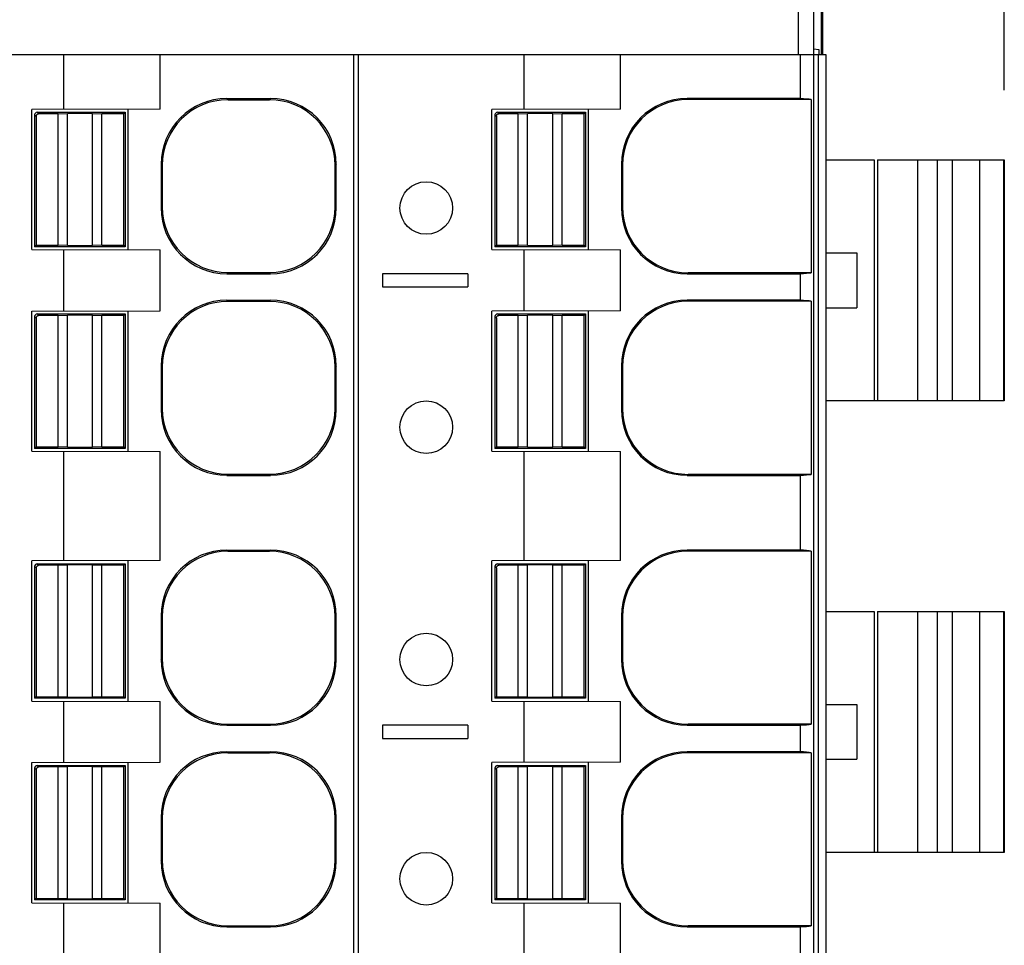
# Model space of a CAD drawing. Header units: inches. Extents: x 0 to 22, y 0 to 17.
# Tile 48 of 51: x 13.1 to 14, y 12.6 to 13.4. Entities that reach past the tile are written whole.
import ezdxf

# ---------------------------------------------------------------- set-up
doc = ezdxf.new("R2010")
doc.units = ezdxf.units.IN
doc.header["$LTSCALE"] = 1.21
doc.header["$MEASUREMENT"] = 0
doc.layers.get('0').update_dxf_attribs({"linetype": 'CONTINUOUS'})
doc.layers.add('DIMENSIONS', color=7, linetype='CONTINUOUS')
doc.styles.get("Standard").update_dxf_attribs({"font": 'txt', "width": 0.8})
doc.dimstyles.new('DIMSTYLE_1', dxfattribs={"dimtxt": 0.125, "dimasz": 0.18, "dimexe": 0.125, "dimexo": 0.0625, "dimgap": 0.0625, "dimtad": 0, "dimtih": 1, "dimtoh": 1, "dimdsep": 46, "dimtxsty": 'STANDARD', "dimblk": '_FILLED', "dimblk1": '_FILLED', "dimblk2": '_FILLED', "dimcen": 0.09, "dimadec": 0, "dimazin": 0, "dimtp": 0.02, "dimtm": 0.02, "dimtfac": 1, "dimtofl": 0, "dimtmove": 0, "dimatfit": 3, "dimldrblk": '_FILLED', "dimfxl": 1, "dimtolj": 1, "dimarcsym": 0})

# ---------------------------------------------------------------- blocks, each defined once
blk = doc.blocks.new('_FILLED')
at = {"color": 0, "linetype": 'BYBLOCK'}
blk.add_solid([(0, 0), (-1, 0.1736), (-1, -0.1736)], dxfattribs=at)
blk = doc.blocks.new('*D1')
at = {"layer": 'DIMENSIONS', "color": 2, "linetype": 'CONTINUOUS'}
for p, q in [((8.81153, 13.37729), (8.81153, 14.41224)), ((13.95654, 13.37729), (13.95654, 14.41224)), ((8.81153, 14.28724), (10.60904, 14.28724)), ((13.95654, 14.28724), (12.15904, 14.28724))]:
    blk.add_line(p, q, dxfattribs=at)
at = {"layer": 'DIMENSIONS', "color": 2, "linetype": 'CONTINUOUS', "xscale": 0.18, "yscale": 0.18, "zscale": 0.18}
for p, rotation in [((8.81153, 14.28724), 180), ((13.95654, 14.28724), 359.9999999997)]:
    blk.add_blockref('_FILLED', p, dxfattribs=dict(at, rotation=rotation))
at = {"layer": 'DIMENSIONS', "color": 2, "linetype": 'CONTINUOUS', "insert": (11.38404, 14.34974), "char_height": 0.125, "width": 1.425, "attachment_point": 2, "line_spacing_factor": 0.9}
blk.add_mtext('130.68{\\Ftxt.shx;\\W1.000000;\\H0.125000; }[5.145]', dxfattribs=at)

msp = doc.modelspace()

# ---------------------------------------------------------------- linework, layer by layer
at = {"color": 7, "linetype": 'CONTINUOUS'}
for p, q in [((13.77145, 13.53724), (13.77145, 13.40928)), ((13.78561, 11.427), (13.78561, 13.53724)), ((13.79196, 13.53724), (13.79196, 13.40928)), ((13.79349, 13.40928), (13.79349, 13.53724)), ((11.56135, 13.40928), (13.79614, 13.40928)), ((13.11186, 13.36007), (13.11186, 13.40928)), ((13.19839, 13.36034), (13.19839, 13.40928)), ((13.37237, 11.78724), (13.37237, 13.40928)), ((13.37624, 13.40928), (13.37624, 11.78724)), ((13.52524, 13.36007), (13.52524, 13.40928)), ((13.61178, 13.36034), (13.61178, 13.40928)), ((13.77307, 13.40928), (13.77307, 13.36982)), ((13.78561, 13.41435), (13.79009, 13.41395)), ((13.78975, 11.78724), (13.78975, 13.40928)), ((13.79009, 13.41395), (13.79009, 13.40928)), ((13.79614, 13.40928), (13.79614, 11.78724)), ((13.25829, 13.36982), (13.29748, 13.36982)), ((13.25829, 13.36982), (13.25932, 13.36879)), ((13.25932, 13.36879), (13.29645, 13.36879)), ((13.29748, 13.36982), (13.29645, 13.36879)), ((13.77307, 13.36982), (13.67167, 13.36982)), ((13.67256, 13.36893), (13.67167, 13.36982)), ((13.78308, 13.36893), (13.67256, 13.36893)), ((13.78308, 13.36893), (13.78308, 13.21342)), ((13.19839, 13.36034), (13.083, 13.36007)), ((13.083, 13.23409), (13.083, 13.36007)), ((13.08561, 13.35509), (13.08561, 13.2367)), ((13.08694, 13.35377), (13.08561, 13.35509)), ((13.08798, 13.35746), (13.167, 13.35746)), ((13.08798, 13.35746), (13.0893, 13.35613)), ((13.10662, 13.35613), (13.08912, 13.35613)), ((13.10662, 13.35613), (13.11499, 13.35648)), ((13.10662, 13.23802), (13.10662, 13.35613)), ((13.13762, 13.35648), (13.11499, 13.35648)), ((13.11499, 13.23768), (13.11499, 13.35648)), ((13.13762, 13.35648), (13.14599, 13.35613)), ((13.13762, 13.23768), (13.13762, 13.35648)), ((13.16568, 13.35613), (13.14599, 13.35613)), ((13.14599, 13.23802), (13.14599, 13.35613)), ((13.16568, 13.35613), (13.167, 13.35746)), ((13.16568, 13.23802), (13.16568, 13.35613)), ((13.167, 13.35746), (13.167, 13.2367)), ((13.16961, 13.23381), (13.16961, 13.36034)), ((13.61178, 13.36034), (13.49639, 13.36007)), ((13.49639, 13.23409), (13.49639, 13.36007)), ((13.499, 13.35509), (13.499, 13.2367)), ((13.50032, 13.35377), (13.499, 13.35509)), ((13.50136, 13.35746), (13.58039, 13.35746)), ((13.50136, 13.35746), (13.50268, 13.35613)), ((13.52001, 13.35613), (13.50251, 13.35613)), ((13.52001, 13.35613), (13.52838, 13.35648)), ((13.52001, 13.23802), (13.52001, 13.35613)), ((13.55101, 13.35648), (13.52838, 13.35648)), ((13.52838, 13.23768), (13.52838, 13.35648)), ((13.55101, 13.35648), (13.55938, 13.35613)), ((13.55101, 13.23768), (13.55101, 13.35648)), ((13.57906, 13.35613), (13.55938, 13.35613)), ((13.55938, 13.23802), (13.55938, 13.35613)), ((13.57906, 13.35613), (13.58039, 13.35746)), ((13.57906, 13.23802), (13.57906, 13.35613)), ((13.58039, 13.35746), (13.58039, 13.2367)), ((13.583, 13.23381), (13.583, 13.36034)), ((13.08694, 13.35395), (13.08694, 13.23802)), ((13.50032, 13.35395), (13.50032, 13.23802)), ((13.19923, 13.31077), (13.19923, 13.27158)), ((13.19923, 13.31077), (13.20026, 13.30974)), ((13.35653, 13.31077), (13.3555, 13.30974)), ((13.35653, 13.27158), (13.35653, 13.31077)), ((13.61262, 13.31077), (13.61262, 13.27158)), ((13.61351, 13.30988), (13.61262, 13.31077)), ((13.61351, 13.30988), (13.61351, 13.27247)), ((13.79614, 13.31479), (13.83969, 13.31479)), ((13.83969, 13.31479), (13.83969, 13.09826)), ((13.84276, 13.31479), (13.95654, 13.31479)), ((13.84276, 13.31479), (13.84276, 13.09826)), ((13.87888, 13.09826), (13.87888, 13.31479)), ((13.89668, 13.09826), (13.89668, 13.31479)), ((13.90976, 13.31479), (13.90976, 13.09826)), ((13.93463, 13.09826), (13.93463, 13.31479)), ((13.95582, 13.31479), (13.95582, 13.09826)), ((13.95654, 13.31479), (13.95654, 13.09826)), ((13.20026, 13.30974), (13.20026, 13.27261)), ((13.3555, 13.27261), (13.3555, 13.30974)), ((13.19923, 13.27158), (13.20026, 13.27261)), ((13.35653, 13.27158), (13.3555, 13.27261)), ((13.61262, 13.27158), (13.61351, 13.27247)), ((13.083, 13.23409), (13.19839, 13.23381)), ((13.08694, 13.23802), (13.08561, 13.2367)), ((13.167, 13.2367), (13.08561, 13.2367)), ((13.08694, 13.23802), (13.10662, 13.23802)), ((13.11499, 13.23768), (13.10662, 13.23802)), ((13.11186, 13.17897), (13.11186, 13.23409)), ((13.11499, 13.23768), (13.13762, 13.23768)), ((13.14599, 13.23802), (13.13762, 13.23768)), ((13.14599, 13.23802), (13.16568, 13.23802)), ((13.167, 13.2367), (13.16568, 13.23802)), ((13.19839, 13.17924), (13.19839, 13.23381)), ((13.49639, 13.23409), (13.61178, 13.23381)), ((13.50032, 13.23802), (13.499, 13.2367)), ((13.58039, 13.2367), (13.499, 13.2367)), ((13.50032, 13.23802), (13.52001, 13.23802)), ((13.52838, 13.23768), (13.52001, 13.23802)), ((13.52524, 13.17897), (13.52524, 13.23409)), ((13.52838, 13.23768), (13.55101, 13.23768)), ((13.55938, 13.23802), (13.55101, 13.23768)), ((13.55938, 13.23802), (13.57906, 13.23802)), ((13.58039, 13.2367), (13.57906, 13.23802)), ((13.61178, 13.17924), (13.61178, 13.23381)), ((13.79601, 13.23113), (13.82408, 13.23113)), ((13.82408, 13.23113), (13.82408, 13.18192)), ((13.25829, 13.21252), (13.25932, 13.21355)), ((13.25829, 13.21252), (13.29748, 13.21252)), ((13.25932, 13.21355), (13.29645, 13.21355)), ((13.29748, 13.21252), (13.29645, 13.21355)), ((13.67167, 13.21252), (13.67256, 13.21342)), ((13.67167, 13.21252), (13.77307, 13.21252)), ((13.78308, 13.21342), (13.67256, 13.21342)), ((13.77307, 13.21252), (13.77307, 13.18872)), ((13.47473, 13.21243), (13.39796, 13.21243)), ((13.39796, 13.21243), (13.39796, 13.20062)), ((13.47473, 13.21243), (13.47473, 13.20062)), ((13.39796, 13.20062), (13.47473, 13.20062)), ((13.25829, 13.18872), (13.29748, 13.18872)), ((13.25829, 13.18872), (13.25932, 13.18769)), ((13.25932, 13.18769), (13.29645, 13.18769)), ((13.29748, 13.18872), (13.29645, 13.18769)), ((13.77307, 13.18872), (13.67167, 13.18872)), ((13.67167, 13.18872), (13.67256, 13.18783)), ((13.78308, 13.18783), (13.67256, 13.18783)), ((13.78308, 13.18783), (13.78308, 13.03231)), ((13.083, 13.17897), (13.19839, 13.17924)), ((13.083, 13.05298), (13.083, 13.17897)), ((13.16961, 13.05271), (13.16961, 13.17924)), ((13.61178, 13.17924), (13.49639, 13.17897)), ((13.49639, 13.05298), (13.49639, 13.17897)), ((13.583, 13.05271), (13.583, 13.17924)), ((13.79601, 13.18192), (13.82408, 13.18192)), ((13.08561, 13.17399), (13.08561, 13.0556)), ((13.08694, 13.17267), (13.08561, 13.17399)), ((13.08694, 13.17285), (13.08694, 13.05692)), ((13.08798, 13.17635), (13.167, 13.17635)), ((13.08798, 13.17635), (13.0893, 13.17503)), ((13.10662, 13.17503), (13.08912, 13.17503)), ((13.10662, 13.17503), (13.11499, 13.17537)), ((13.10662, 13.05692), (13.10662, 13.17503)), ((13.13762, 13.17537), (13.11499, 13.17537)), ((13.11499, 13.05658), (13.11499, 13.17537)), ((13.13762, 13.17537), (13.14599, 13.17503)), ((13.13762, 13.05658), (13.13762, 13.17537)), ((13.16568, 13.17503), (13.14599, 13.17503)), ((13.14599, 13.05692), (13.14599, 13.17503)), ((13.16568, 13.17503), (13.167, 13.17635)), ((13.16568, 13.05692), (13.16568, 13.17503)), ((13.167, 13.17635), (13.167, 13.0556)), ((13.50032, 13.17267), (13.499, 13.17399)), ((13.499, 13.17399), (13.499, 13.0556)), ((13.50032, 13.17285), (13.50032, 13.05692)), ((13.50136, 13.17635), (13.58039, 13.17635)), ((13.50136, 13.17635), (13.50268, 13.17503)), ((13.52001, 13.17503), (13.50251, 13.17503)), ((13.52001, 13.17503), (13.52838, 13.17537)), ((13.52001, 13.05692), (13.52001, 13.17503)), ((13.55101, 13.17537), (13.52838, 13.17537)), ((13.52838, 13.05658), (13.52838, 13.17537)), ((13.55101, 13.17537), (13.55938, 13.17503)), ((13.55101, 13.05658), (13.55101, 13.17537)), ((13.57906, 13.17503), (13.55938, 13.17503)), ((13.55938, 13.05692), (13.55938, 13.17503)), ((13.57906, 13.17503), (13.58039, 13.17635)), ((13.57906, 13.05692), (13.57906, 13.17503)), ((13.58039, 13.17635), (13.58039, 13.0556)), ((13.19923, 13.12967), (13.19923, 13.09047)), ((13.19923, 13.12967), (13.20026, 13.12864)), ((13.20026, 13.12864), (13.20026, 13.0915)), ((13.35653, 13.12967), (13.3555, 13.12864)), ((13.3555, 13.0915), (13.3555, 13.12864)), ((13.35653, 13.09047), (13.35653, 13.12967)), ((13.61262, 13.12967), (13.61262, 13.09047)), ((13.61262, 13.12967), (13.61351, 13.12877)), ((13.61351, 13.12877), (13.61351, 13.09137)), ((13.84237, 13.09826), (13.79614, 13.09826)), ((13.95654, 13.09826), (13.84276, 13.09826)), ((13.19923, 13.09047), (13.20026, 13.0915)), ((13.35653, 13.09047), (13.3555, 13.0915)), ((13.61262, 13.09047), (13.61351, 13.09137)), ((13.08694, 13.05692), (13.08561, 13.0556)), ((13.167, 13.0556), (13.08561, 13.0556)), ((13.08694, 13.05692), (13.10662, 13.05692)), ((13.11499, 13.05658), (13.10662, 13.05692)), ((13.11499, 13.05658), (13.13762, 13.05658)), ((13.14599, 13.05692), (13.13762, 13.05658)), ((13.14599, 13.05692), (13.16568, 13.05692)), ((13.167, 13.0556), (13.16568, 13.05692)), ((13.50032, 13.05692), (13.499, 13.0556)), ((13.58039, 13.0556), (13.499, 13.0556)), ((13.50032, 13.05692), (13.52001, 13.05692)), ((13.52838, 13.05658), (13.52001, 13.05692)), ((13.52838, 13.05658), (13.55101, 13.05658)), ((13.55938, 13.05692), (13.55101, 13.05658)), ((13.55938, 13.05692), (13.57906, 13.05692)), ((13.58039, 13.0556), (13.57906, 13.05692)), ((13.083, 13.05298), (13.19839, 13.05271)), ((13.11186, 12.95456), (13.11186, 13.05298)), ((13.19839, 12.95483), (13.19839, 13.05271)), ((13.49639, 13.05298), (13.61178, 13.05271)), ((13.52524, 12.95456), (13.52524, 13.05298)), ((13.61178, 12.95483), (13.61178, 13.05271)), ((13.25829, 13.03142), (13.25932, 13.03245)), ((13.25829, 13.03142), (13.29748, 13.03142)), ((13.25932, 13.03245), (13.29645, 13.03245)), ((13.29748, 13.03142), (13.29645, 13.03245)), ((13.67167, 13.03142), (13.67256, 13.03231)), ((13.67167, 13.03142), (13.77307, 13.03142)), ((13.78308, 13.03231), (13.67256, 13.03231)), ((13.77307, 13.03142), (13.77307, 12.96431)), ((13.25829, 12.96431), (13.29748, 12.96431)), ((13.25829, 12.96431), (13.25932, 12.96328)), ((13.25932, 12.96328), (13.29645, 12.96328)), ((13.29748, 12.96431), (13.29645, 12.96328)), ((13.77307, 12.96431), (13.67167, 12.96431)), ((13.67256, 12.96342), (13.67167, 12.96431)), ((13.78308, 12.96342), (13.67256, 12.96342)), ((13.78308, 12.96342), (13.78308, 12.8079)), ((13.19839, 12.95483), (13.083, 12.95456)), ((13.083, 12.82857), (13.083, 12.95456)), ((13.08561, 12.94958), (13.08561, 12.83119)), ((13.08694, 12.94826), (13.08561, 12.94958)), ((13.08694, 12.94844), (13.08694, 12.83251)), ((13.08798, 12.95194), (13.167, 12.95194)), ((13.08798, 12.95194), (13.0893, 12.95062)), ((13.10662, 12.95062), (13.08912, 12.95062)), ((13.10662, 12.95062), (13.11499, 12.95096)), ((13.10662, 12.83251), (13.10662, 12.95062)), ((13.13762, 12.95096), (13.11499, 12.95096)), ((13.11499, 12.83217), (13.11499, 12.95096)), ((13.13762, 12.95096), (13.14599, 12.95062)), ((13.13762, 12.83217), (13.13762, 12.95096)), ((13.16568, 12.95062), (13.14599, 12.95062)), ((13.14599, 12.83251), (13.14599, 12.95062)), ((13.16568, 12.95062), (13.167, 12.95194)), ((13.16568, 12.83251), (13.16568, 12.95062)), ((13.167, 12.95194), (13.167, 12.83119)), ((13.16961, 12.8283), (13.16961, 12.95483)), ((13.61178, 12.95483), (13.49639, 12.95456)), ((13.49639, 12.82857), (13.49639, 12.95456)), ((13.50032, 12.94826), (13.499, 12.94958)), ((13.499, 12.94958), (13.499, 12.83119)), ((13.50032, 12.94844), (13.50032, 12.83251)), ((13.50136, 12.95194), (13.58039, 12.95194)), ((13.50136, 12.95194), (13.50268, 12.95062)), ((13.52001, 12.95062), (13.50251, 12.95062)), ((13.52001, 12.95062), (13.52838, 12.95096)), ((13.52001, 12.83251), (13.52001, 12.95062)), ((13.55101, 12.95096), (13.52838, 12.95096)), ((13.52838, 12.83217), (13.52838, 12.95096)), ((13.55101, 12.95096), (13.55938, 12.95062)), ((13.55101, 12.83217), (13.55101, 12.95096)), ((13.57906, 12.95062), (13.55938, 12.95062)), ((13.55938, 12.83251), (13.55938, 12.95062)), ((13.57906, 12.95062), (13.58039, 12.95194)), ((13.57906, 12.83251), (13.57906, 12.95062)), ((13.58039, 12.95194), (13.58039, 12.83119)), ((13.583, 12.8283), (13.583, 12.95483)), ((13.19923, 12.90526), (13.20026, 12.90423)), ((13.19923, 12.90526), (13.19923, 12.86606)), ((13.20026, 12.90423), (13.20026, 12.86709)), ((13.35653, 12.90526), (13.3555, 12.90423)), ((13.3555, 12.86709), (13.3555, 12.90423)), ((13.35653, 12.86606), (13.35653, 12.90526)), ((13.61351, 12.90436), (13.61262, 12.90526)), ((13.61262, 12.90526), (13.61262, 12.86606)), ((13.61351, 12.90436), (13.61351, 12.86696)), ((13.79614, 12.90928), (13.83969, 12.90928)), ((13.83969, 12.90928), (13.83969, 12.69275)), ((13.84276, 12.90928), (13.95654, 12.90928)), ((13.84276, 12.90928), (13.84276, 12.69275)), ((13.87888, 12.69275), (13.87888, 12.90928)), ((13.89668, 12.69275), (13.89668, 12.90928)), ((13.90976, 12.90928), (13.90976, 12.69275)), ((13.93463, 12.69275), (13.93463, 12.90928)), ((13.95582, 12.90928), (13.95582, 12.69275)), ((13.95654, 12.90928), (13.95654, 12.69275)), ((13.19923, 12.86606), (13.20026, 12.86709)), ((13.35653, 12.86606), (13.3555, 12.86709)), ((13.61262, 12.86606), (13.61351, 12.86696)), ((13.08694, 12.83251), (13.08561, 12.83119)), ((13.08694, 12.83251), (13.10662, 12.83251)), ((13.11499, 12.83217), (13.10662, 12.83251)), ((13.14599, 12.83251), (13.13762, 12.83217)), ((13.14599, 12.83251), (13.16568, 12.83251)), ((13.167, 12.83119), (13.16568, 12.83251)), ((13.50032, 12.83251), (13.499, 12.83119)), ((13.50032, 12.83251), (13.52001, 12.83251)), ((13.52838, 12.83217), (13.52001, 12.83251)), ((13.55938, 12.83251), (13.55101, 12.83217)), ((13.55938, 12.83251), (13.57906, 12.83251)), ((13.58039, 12.83119), (13.57906, 12.83251)), ((13.083, 12.82857), (13.19839, 12.8283)), ((13.167, 12.83119), (13.08561, 12.83119)), ((13.11186, 12.77346), (13.11186, 12.82857)), ((13.11499, 12.83217), (13.13762, 12.83217)), ((13.19839, 12.77373), (13.19839, 12.8283)), ((13.49639, 12.82857), (13.61178, 12.8283)), ((13.58039, 12.83119), (13.499, 12.83119)), ((13.52524, 12.77346), (13.52524, 12.82857)), ((13.52838, 12.83217), (13.55101, 12.83217)), ((13.61178, 12.77373), (13.61178, 12.8283)), ((13.79601, 12.82562), (13.82408, 12.82562)), ((13.82408, 12.82562), (13.82408, 12.77641)), ((13.25829, 12.80701), (13.25932, 12.80804)), ((13.25829, 12.80701), (13.29748, 12.80701)), ((13.25932, 12.80804), (13.29645, 12.80804)), ((13.29748, 12.80701), (13.29645, 12.80804)), ((13.47473, 12.80692), (13.39796, 12.80692)), ((13.39796, 12.80692), (13.39796, 12.79511)), ((13.47473, 12.80692), (13.47473, 12.79511)), ((13.67167, 12.80701), (13.67256, 12.8079)), ((13.67167, 12.80701), (13.77307, 12.80701)), ((13.78308, 12.8079), (13.67256, 12.8079)), ((13.77307, 12.80701), (13.77307, 12.78321)), ((13.39796, 12.79511), (13.47473, 12.79511)), ((13.25829, 12.78321), (13.29748, 12.78321)), ((13.25829, 12.78321), (13.25932, 12.78218)), ((13.25932, 12.78218), (13.29645, 12.78218)), ((13.29748, 12.78321), (13.29645, 12.78218)), ((13.77307, 12.78321), (13.67167, 12.78321)), ((13.67167, 12.78321), (13.67256, 12.78231)), ((13.78308, 12.78231), (13.67256, 12.78231)), ((13.78308, 12.78231), (13.78308, 12.6268)), ((13.083, 12.77346), (13.19839, 12.77373)), ((13.083, 12.64747), (13.083, 12.77346)), ((13.08798, 12.77084), (13.167, 12.77084)), ((13.08798, 12.77084), (13.0893, 12.76952)), ((13.16568, 12.76952), (13.167, 12.77084)), ((13.167, 12.77084), (13.167, 12.65009)), ((13.16961, 12.6472), (13.16961, 12.77373)), ((13.61178, 12.77373), (13.49639, 12.77346)), ((13.49639, 12.64747), (13.49639, 12.77346)), ((13.50136, 12.77084), (13.58039, 12.77084)), ((13.50136, 12.77084), (13.50268, 12.76952)), ((13.57906, 12.76952), (13.58039, 12.77084)), ((13.58039, 12.77084), (13.58039, 12.65009)), ((13.583, 12.6472), (13.583, 12.77373)), ((13.79601, 12.77641), (13.82408, 12.77641)), ((13.08694, 12.76716), (13.08561, 12.76848)), ((13.08561, 12.76848), (13.08561, 12.65009)), ((13.08694, 12.76734), (13.08694, 12.65141)), ((13.10662, 12.76952), (13.08912, 12.76952)), ((13.10662, 12.76952), (13.11499, 12.76986)), ((13.10662, 12.65141), (13.10662, 12.76952)), ((13.13762, 12.76986), (13.11499, 12.76986)), ((13.11499, 12.65106), (13.11499, 12.76986)), ((13.13762, 12.76986), (13.14599, 12.76952)), ((13.13762, 12.65106), (13.13762, 12.76986)), ((13.16568, 12.76952), (13.14599, 12.76952)), ((13.14599, 12.65141), (13.14599, 12.76952)), ((13.16568, 12.65141), (13.16568, 12.76952)), ((13.50032, 12.76716), (13.499, 12.76848)), ((13.499, 12.76848), (13.499, 12.65009)), ((13.50032, 12.76734), (13.50032, 12.65141)), ((13.52001, 12.76952), (13.50251, 12.76952)), ((13.52001, 12.76952), (13.52838, 12.76986)), ((13.52001, 12.65141), (13.52001, 12.76952)), ((13.55101, 12.76986), (13.52838, 12.76986)), ((13.52838, 12.65106), (13.52838, 12.76986)), ((13.55101, 12.76986), (13.55938, 12.76952)), ((13.55101, 12.65106), (13.55101, 12.76986)), ((13.57906, 12.76952), (13.55938, 12.76952)), ((13.55938, 12.65141), (13.55938, 12.76952)), ((13.57906, 12.65141), (13.57906, 12.76952)), ((13.19923, 12.72415), (13.20026, 12.72312)), ((13.19923, 12.72415), (13.19923, 12.68496)), ((13.20026, 12.72312), (13.20026, 12.68599)), ((13.35653, 12.72415), (13.3555, 12.72312)), ((13.3555, 12.68599), (13.3555, 12.72312)), ((13.35653, 12.68496), (13.35653, 12.72415)), ((13.61262, 12.72415), (13.61351, 12.72326)), ((13.61262, 12.72415), (13.61262, 12.68496)), ((13.61351, 12.72326), (13.61351, 12.68586)), ((13.84237, 12.69275), (13.79614, 12.69275)), ((13.95654, 12.69275), (13.84276, 12.69275)), ((13.19923, 12.68496), (13.20026, 12.68599)), ((13.35653, 12.68496), (13.3555, 12.68599)), ((13.61262, 12.68496), (13.61351, 12.68586)), ((13.083, 12.64747), (13.19839, 12.6472)), ((13.08694, 12.65141), (13.08561, 12.65009)), ((13.167, 12.65009), (13.08561, 12.65009)), ((13.08694, 12.65141), (13.10662, 12.65141)), ((13.11499, 12.65106), (13.10662, 12.65141)), ((13.11186, 12.54905), (13.11186, 12.64747)), ((13.11499, 12.65106), (13.13762, 12.65106)), ((13.14599, 12.65141), (13.13762, 12.65106)), ((13.14599, 12.65141), (13.16568, 12.65141)), ((13.167, 12.65009), (13.16568, 12.65141)), ((13.19839, 12.54932), (13.19839, 12.6472)), ((13.49639, 12.64747), (13.61178, 12.6472)), ((13.50032, 12.65141), (13.499, 12.65009)), ((13.58039, 12.65009), (13.499, 12.65009)), ((13.50032, 12.65141), (13.52001, 12.65141)), ((13.52838, 12.65106), (13.52001, 12.65141)), ((13.52524, 12.54905), (13.52524, 12.64747)), ((13.52838, 12.65106), (13.55101, 12.65106)), ((13.55938, 12.65141), (13.55101, 12.65106)), ((13.55938, 12.65141), (13.57906, 12.65141)), ((13.58039, 12.65009), (13.57906, 12.65141)), ((13.61178, 12.54932), (13.61178, 12.6472)), ((13.25829, 12.62591), (13.25932, 12.62694)), ((13.25829, 12.62591), (13.29748, 12.62591)), ((13.25932, 12.62694), (13.29645, 12.62694)), ((13.29748, 12.62591), (13.29645, 12.62694)), ((13.67167, 12.62591), (13.67256, 12.6268)), ((13.67167, 12.62591), (13.77307, 12.62591)), ((13.78308, 12.6268), (13.67256, 12.6268)), ((13.77307, 12.62591), (13.77307, 12.5588))]:
    msp.add_line(p, q, dxfattribs=at)
for centre in [(13.43733, 13.27149), (13.43733, 13.07464), (13.43733, 12.86598), (13.43733, 12.66912)]:
    msp.add_circle(centre, 0.02362, dxfattribs=at)
for centre, major_axis, ratio, start_param, end_param in [((13.25829, 13.31076), (-0.04176, 0.04176), 0.999924, -0.78536, 0.78536), ((13.25932, 13.30973), (-0.04176, 0.04176), 0.999924, 5.497825, 7.068545), ((13.29644, 13.30973), (0.04176, 0.04176), 0.999924, -0.78536, 0.78536), ((13.29747, 13.31076), (0.04176, 0.04176), 0.999924, -0.78536, 0.78536), ((13.67168, 13.31076), (-0.04176, 0.04176), 0.999924, -0.78536, 0.78536), ((13.67257, 13.30987), (0.04176, -0.04176), 0.999924, 2.356233, 3.926953), ((12.27575, 13.36809), (1.51038, 0), 0.008727, 0.063457, 0.131567), ((13.08798, 13.35509), (0.00167, -0.00167), 0.999924, 2.356233, 3.926953), ((13.50136, 13.35509), (0.00167, -0.00167), 0.999924, 2.356233, 3.926953), ((13.25829, 13.27158), (0.04176, 0.04176), 0.999924, 2.356233, 3.926953), ((13.25932, 13.27261), (0.04176, 0.04176), 0.999924, 8.639418, 10.210138), ((13.29644, 13.27261), (-0.04176, 0.04176), 0.999924, 2.356233, 3.926953), ((13.29747, 13.27158), (-0.04176, 0.04176), 0.999924, -3.926953, -2.356233), ((13.67168, 13.27158), (0.04176, 0.04176), 0.999924, 2.356233, 3.926953), ((13.67257, 13.27247), (-0.04176, -0.04176), 0.999924, -0.78536, 0.78536), ((12.27575, 13.21425), (1.51038, 0), 0.008727, -0.131567, -0.063457), ((13.25829, 13.12966), (-0.04176, 0.04176), 0.999924, -0.78536, 0.78536), ((13.25932, 13.12863), (-0.04176, 0.04176), 0.999924, 5.497825, 7.068545), ((13.29644, 13.12863), (0.04176, 0.04176), 0.999924, -0.78536, 0.78536), ((13.29747, 13.12966), (0.04176, 0.04176), 0.999924, -0.78536, 0.78536), ((13.67168, 13.12966), (-0.04176, 0.04176), 0.999924, -0.78536, 0.78536), ((13.67257, 13.12877), (-0.04176, 0.04176), 0.999924, -0.78536, 0.78536), ((12.27575, 13.18699), (1.51038, 0), 0.008727, 0.063457, 0.131567), ((13.08798, 13.17399), (0.00167, -0.00167), 0.999924, 2.356233, 3.926953), ((13.50136, 13.17399), (0.00167, -0.00167), 0.999924, 2.356233, 3.926953), ((13.25829, 13.09048), (0.04176, 0.04176), 0.999924, 2.356233, 3.926953), ((13.25932, 13.09151), (0.04176, 0.04176), 0.999924, 8.639418, 10.210138), ((13.29644, 13.09151), (-0.04176, 0.04176), 0.999924, 2.356233, 3.926953), ((13.29747, 13.09048), (-0.04176, 0.04176), 0.999924, -3.926953, -2.356233), ((13.67168, 13.09048), (0.04176, 0.04176), 0.999924, 2.356233, 3.926953), ((13.67257, 13.09137), (-0.04176, -0.04176), 0.999924, -0.78536, 0.78536), ((12.27575, 13.03315), (1.51038, 0), 0.008727, -0.131567, -0.063457), ((13.25829, 12.90525), (-0.04176, 0.04176), 0.999924, -0.78536, 0.78536), ((13.25932, 12.90422), (-0.04176, 0.04176), 0.999924, 5.497825, 7.068545), ((13.29644, 12.90422), (0.04176, 0.04176), 0.999924, -0.78536, 0.78536), ((13.29747, 12.90525), (0.04176, 0.04176), 0.999924, -0.78536, 0.78536), ((13.67168, 12.90525), (-0.04176, 0.04176), 0.999924, -0.78536, 0.78536), ((13.67257, 12.90436), (0.04176, -0.04176), 0.999924, 2.356233, 3.926953), ((12.27575, 12.96258), (1.51038, 0), 0.008727, 0.063457, 0.131567), ((13.08798, 12.94958), (0.00167, -0.00167), 0.999924, 2.356233, 3.926953), ((13.50136, 12.94958), (0.00167, -0.00167), 0.999924, 2.356233, 3.926953), ((13.25829, 12.86607), (0.04176, 0.04176), 0.999924, 2.356233, 3.926953), ((13.25932, 12.8671), (0.04176, 0.04176), 0.999924, 8.639418, 10.210138), ((13.29644, 12.8671), (-0.04176, 0.04176), 0.999924, 2.356233, 3.926953), ((13.29747, 12.86607), (-0.04176, 0.04176), 0.999924, -3.926953, -2.356233), ((13.67168, 12.86607), (0.04176, 0.04176), 0.999924, 2.356233, 3.926953), ((13.67257, 12.86696), (-0.04176, -0.04176), 0.999924, -0.78536, 0.78536), ((12.27575, 12.80874), (1.51038, 0), 0.008727, -0.131567, -0.063457), ((13.25829, 12.72415), (-0.04176, 0.04176), 0.999924, -0.78536, 0.78536), ((13.25932, 12.72312), (-0.04176, 0.04176), 0.999924, 5.497825, 7.068545), ((13.29644, 12.72312), (0.04176, 0.04176), 0.999924, -0.78536, 0.78536), ((13.29747, 12.72415), (0.04176, 0.04176), 0.999924, -0.78536, 0.78536), ((13.67168, 12.72415), (-0.04176, 0.04176), 0.999924, -0.78536, 0.78536), ((13.67257, 12.72326), (-0.04176, 0.04176), 0.999924, -0.78536, 0.78536), ((12.27575, 12.78148), (1.51038, 0), 0.008727, 0.063457, 0.131567), ((13.08798, 12.76848), (0.00167, -0.00167), 0.999924, 2.356233, 3.926953), ((13.50136, 12.76848), (0.00167, -0.00167), 0.999924, 2.356233, 3.926953), ((13.25829, 12.68497), (0.04176, 0.04176), 0.999924, 2.356233, 3.926953), ((13.25932, 12.686), (0.04176, 0.04176), 0.999924, 8.639418, 10.210138), ((13.29644, 12.686), (-0.04176, 0.04176), 0.999924, 2.356233, 3.926953), ((13.29747, 12.68497), (-0.04176, 0.04176), 0.999924, -3.926953, -2.356233), ((13.67168, 12.68497), (0.04176, 0.04176), 0.999924, 2.356233, 3.926953), ((13.67257, 12.68586), (-0.04176, -0.04176), 0.999924, -0.78536, 0.78536), ((12.27575, 12.62764), (1.51038, 0), 0.008727, -0.131567, -0.063457)]:
    msp.add_ellipse(centre, major_axis=major_axis, ratio=ratio, start_param=start_param, end_param=end_param, dxfattribs=at)
for points in [[(13.08694, 13.35395), (13.08694, 13.35498), (13.08809, 13.35613), (13.08912, 13.35613)], [(13.50032, 13.35395), (13.50032, 13.35498), (13.50148, 13.35613), (13.50251, 13.35613)], [(13.08694, 13.17285), (13.08694, 13.17388), (13.08809, 13.17503), (13.08912, 13.17503)], [(13.50032, 13.17285), (13.50032, 13.17388), (13.50148, 13.17503), (13.50251, 13.17503)], [(13.08694, 12.94844), (13.08694, 12.94947), (13.08809, 12.95062), (13.08912, 12.95062)], [(13.50032, 12.94844), (13.50032, 12.94947), (13.50148, 12.95062), (13.50251, 12.95062)], [(13.08694, 12.76734), (13.08694, 12.76836), (13.08809, 12.76952), (13.08912, 12.76952)], [(13.50032, 12.76734), (13.50032, 12.76836), (13.50148, 12.76952), (13.50251, 12.76952)]]:
    msp.add_open_spline(points, degree=3, dxfattribs=at)

# ---------------------------------------------------------------- dimensions: what is measured, and where the dimension line sits
at = {"layer": 'DIMENSIONS', "color": 2, "linetype": 'CONTINUOUS'}
dim = msp.add_linear_dim(base=(13.95654, 14.28724), p1=(8.81153, 13.31479), p2=(13.95654, 13.31479), dimstyle='DIMSTYLE_1', dxfattribs=at)
dim.commit()
dim.dimension.update_dxf_attribs({"geometry": '*D1', "text_midpoint": (11.38404, 14.28724), "dimtype": 160})

doc.saveas('drawing.dxf')
